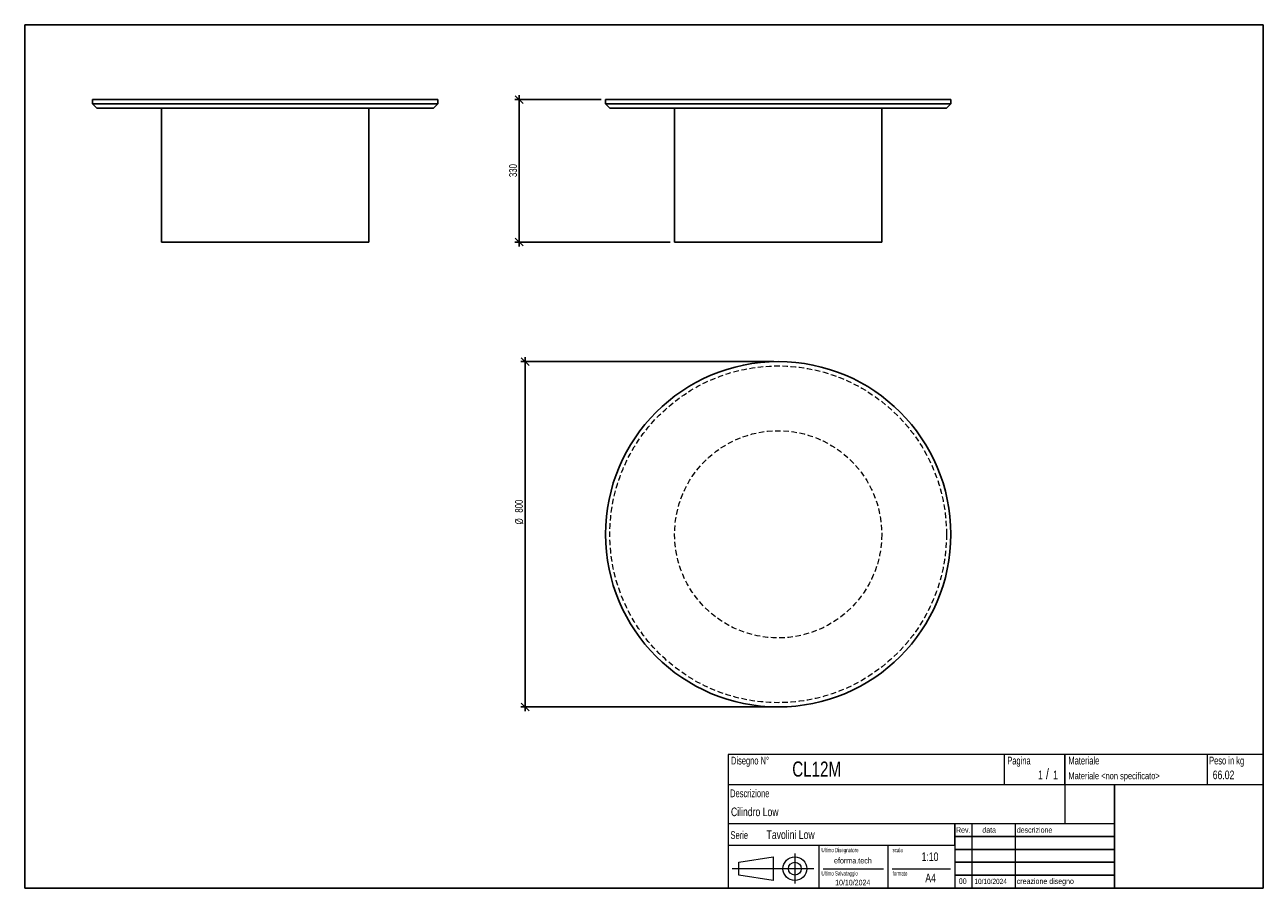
# Model space of a CAD drawing. Header units: millimetres. Extents: x 5 to 292, y 5 to 205.
import ezdxf

# ---------------------------------------------------------------- set-up
doc = ezdxf.new("R2010")
doc.units = ezdxf.units.MM
doc.linetypes.add('HIDDEN', pattern=[1.905, 1.27, -0.635])
doc.layers.add('FORMAT', color=7, linetype='Continuous')
doc.styles.add('SLDTEXTSTYLE0', font='TXT', dxfattribs={"width": 0.605})
doc.styles.add('SLDTEXTSTYLE1', font='TXT', dxfattribs={"width": 0.75})
doc.dimstyles.new('SLDDIMSTYLE0', dxfattribs={"dimtxt": 1.8, "dimasz": 1.8, "dimexe": 0, "dimexo": 0.0625, "dimgap": 0.45, "dimtad": 1, "dimlfac": 10, "dimrnd": 1e-09, "dimzin": 12, "dimdsep": 46, "dimtxsty": 'SLDTEXTSTYLE1', "dimblk1": 'OBLIQUE', "dimblk2": 'OBLIQUE', "dimsah": 1, "dimcen": 0.09, "dimadec": 0, "dimazin": 3, "dimtfac": 1, "dimtmove": 0, "dimatfit": 0, "dimldrblk": 'OBLIQUE', "dimfxl": 0, "dimfrac": 2, "dimtolj": 1, "dimtzin": 12, "dimarcsym": 0})

# ---------------------------------------------------------------- blocks, each defined once
blk = doc.blocks.new('_Oblique')
at = {"color": 0, "linetype": 'ByBlock', "lineweight": -2}
blk.add_line((-0.5, -0.5), (0.5, 0.5), dxfattribs=at)
blk = doc.blocks.new('_D')
at = {"layer": 'FORMAT', "color": 7}
for p, q in [((138.59, 187.67), (118.56, 187.67)), ((119.56, 187.67), (119.56, 188.67)), ((119.56, 154.67), (119.56, 187.67)), ((154.59, 154.67), (118.56, 154.67)), ((119.56, 154.67), (119.56, 153.67))]:
    blk.add_line(p, q, dxfattribs=at)
at = {"layer": 'FORMAT', "color": 7, "xscale": 1.8, "yscale": 1.8}
for p, rotation in [((119.56, 187.67), 270.0000000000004), ((119.56, 154.67), 90.0000000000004)]:
    blk.add_blockref('_Oblique', p, dxfattribs=dict(at, rotation=rotation))
at = {"layer": 'FORMAT', "color": 7, "insert": (117.24, 169.72), "char_height": 1.8, "attachment_point": 1, "rotation": 90, "style": 'SLDTEXTSTYLE1'}
blk.add_mtext('330', dxfattribs=at)
blk = doc.blocks.new('_D_1')
at = {"layer": 'FORMAT', "color": 7}
for p, q in [((178.59, 126.98), (119.97, 126.98)), ((120.97, 126.98), (120.97, 127.98)), ((120.97, 126.98), (120.97, 46.98)), ((178.59, 46.98), (119.97, 46.98)), ((120.97, 46.98), (120.97, 45.98))]:
    blk.add_line(p, q, dxfattribs=at)
at = {"layer": 'FORMAT', "color": 7, "xscale": 1.8, "yscale": 1.8}
for p, rotation in [((120.97, 126.98, 19.2), 270.0000000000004), ((120.97, 46.98, 19.2), 90.0000000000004)]:
    blk.add_blockref('_Oblique', p, dxfattribs=dict(at, rotation=rotation))
at = {"layer": 'FORMAT', "color": 7, "char_height": 1.8, "attachment_point": 1, "rotation": 90, "style": 'SLDTEXTSTYLE1'}
for s, insert in [('800', (118.62, 91.99)), ('%%c', (118.65, 89.28))]:
    blk.add_mtext(s, dxfattribs=dict(at, insert=insert))

msp = doc.modelspace()

# ---------------------------------------------------------------- linework, layer by layer
at = {"color": 7, "linetype": 'Continuous', "lineweight": 25}
for p, q in [((20.7221, 187.672), (20.7221, 186.672)), ((20.7221, 187.672), (100.7221, 187.672)), ((20.7221, 186.672), (21.7221, 185.672)), ((20.7221, 186.672), (100.7221, 186.672)), ((99.7221, 185.672), (100.7221, 186.672)), ((100.7221, 186.672), (100.7221, 187.672)), ((139.5946, 187.672), (139.5946, 186.672)), ((139.5946, 187.672), (179.5946, 187.672)), ((139.5946, 186.672), (140.5946, 185.672)), ((139.5946, 186.672), (179.5946, 186.672)), ((179.5946, 187.672), (219.5946, 187.672)), ((179.5946, 186.672), (219.5946, 186.672)), ((218.5946, 185.672), (219.5946, 186.672)), ((219.5946, 186.672), (219.5946, 187.672)), ((99.7221, 185.672), (21.7221, 185.672)), ((36.7221, 185.672), (36.7221, 154.672)), ((84.7221, 154.672), (84.7221, 185.672)), ((179.5946, 185.672), (140.5946, 185.672)), ((155.5946, 185.672), (155.5946, 154.672)), ((218.5946, 185.672), (179.5946, 185.672)), ((203.5946, 154.672), (203.5946, 185.672)), ((36.7221, 154.672), (84.7221, 154.672)), ((155.5946, 154.672), (179.5946, 154.672)), ((179.5946, 154.672), (203.5946, 154.672))]:
    msp.add_line(p, q, dxfattribs=at)
msp.add_circle((179.5946, 86.9793), 40, dxfattribs=at)
at = {"color": 7, "linetype": 'HIDDEN', "lineweight": 18}
for radius in [39, 24]:
    msp.add_circle((179.5946, 86.9793), radius, dxfattribs=at)
at = {"layer": 'FORMAT', "color": 251, "true_color": 0x484848}
for p, q in [((5, 205), (292, 205)), ((5, 205), (5, 5)), ((292, 205), (292, 5)), ((5, 5), (292, 5))]:
    msp.add_line(p, q, dxfattribs=at)
at = {"layer": 'FORMAT', "color": 251, "lineweight": 18, "true_color": 0x484848}
for p, q in [((292, 36), (168, 36)), ((168, 36), (168, 5)), ((232, 36), (232, 29)), ((279, 36), (279, 29)), ((168, 29), (292, 29)), ((168, 20), (246, 20)), ((224.5, 20), (224.5, 5)), ((234.5, 20), (234.5, 5)), ((246, 20), (257.5, 20)), ((168, 15), (220.5, 15)), ((189, 15), (189, 5)), ((205, 15), (205, 5)), ((220.5, 15), (220.5, 5)), ((170.4523, 11.0284), (178.4523, 12.2784)), ((178.4523, 12.2784), (178.4523, 6.7784)), ((183.4602, 13.0408), (183.4602, 6.0605)), ((187.8829, 9.5284), (168.8934, 9.5284)), ((170.4523, 8.0284), (170.4523, 11.0284)), ((190, 9.5), (204, 9.5)), ((206, 9.5), (219.5, 9.5)), ((178.4523, 6.7784), (170.4523, 8.0284))]:
    msp.add_line(p, q, dxfattribs=at)
at = {"layer": 'FORMAT', "color": 7}
for p, q in [((246, 29), (246, 36)), ((257.5, 20), (257.5, 29)), ((220.5, 15), (220.5, 20)), ((257.5, 5), (257.5, 20)), ((220.5, 17), (257.5, 17)), ((220.5, 14), (257.5, 14)), ((220.5, 11), (257.5, 11)), ((220.5, 8), (257.5, 8)), ((220.5, 5), (257.5, 5))]:
    msp.add_line(p, q, dxfattribs=at)
at = {"layer": 'FORMAT', "color": 7, "lineweight": 18}
msp.add_line((246, 29), (246, 20), dxfattribs=at)
at = {"layer": 'FORMAT', "color": 251, "lineweight": 18, "true_color": 0x484848}
for radius in [2.75, 1.5]:
    msp.add_circle((183.4602, 9.5284), radius, dxfattribs=at)

# ---------------------------------------------------------------- texts
at = {"color": 18, "linetype": 'Continuous', "lineweight": 0, "true_color": 0x060606, "insert": (280.2907, 32.248), "char_height": 2, "attachment_point": 1, "style": 'SLDTEXTSTYLE1'}
msp.add_mtext('66.02', dxfattribs=at)
at = {"layer": 'FORMAT', "color": 18, "true_color": 0x060606}
for s, insert, char_height, attachment_point, style in [('Disegno N°', (168.6521, 35.4606), 1.8, 1, 'SLDTEXTSTYLE0'), ('Pagina', (232.6858, 35.4642), 1.8, 1, 'SLDTEXTSTYLE0'), ('Materiale', (246.8464, 35.4642), 1.8, 1, 'SLDTEXTSTYLE0'), ('Peso in kg', (279.4583, 35.4642), 1.8, 1, 'SLDTEXTSTYLE0'), ('CL12M', (182.8579, 34.3513), 3.5, 1, 'SLDTEXTSTYLE1'), ('1', (239.8246, 32.248), 2, 1, 'SLDTEXTSTYLE1'), ('/', (241.6416, 32.746), 2.5, 1, 'SLDTEXTSTYLE1'), ('1', (243.3205, 32.248), 2, 1, 'SLDTEXTSTYLE1'), ('Materiale <non specificato>', (246.8464, 31.8349), 1.5875, 1, 'SLDTEXTSTYLE1'), ('Descrizione', (168.4596, 27.873), 1.8, 1, 'SLDTEXTSTYLE0'), ('Cilindro Low', (168.6521, 23.6915), 2, 1, 'SLDTEXTSTYLE1'), ('Serie', (168.5467, 18.2007), 1.8, 1, 'SLDTEXTSTYLE0'), ('Tavolini Low', (176.9009, 18.3974), 2, 1, 'SLDTEXTSTYLE1'), ('Rev.', (220.8043, 19.1406), 1.3, 1, 'SLDTEXTSTYLE1'), ('data', (226.9058, 19.1406), 1.3, 1, 'SLDTEXTSTYLE1'), ('descrizione', (234.8893, 19.1406), 1.3, 1, 'SLDTEXTSTYLE1'), ('Ultimo Disegnatore', (189.6183, 14.3444), 1, 1, 'SLDTEXTSTYLE0'), ('scala', (206.1064, 14.3444), 1, 1, 'SLDTEXTSTYLE0'), ('1:10', (212.8317, 13.2881), 2, 1, 'SLDTEXTSTYLE1'), ('Ultimo Salvataggio', (189.6183, 8.9384), 1, 1, 'SLDTEXTSTYLE0'), ('formato', (206.1064, 8.9384), 1, 1, 'SLDTEXTSTYLE0'), ('10/10/2024', (196.8682, 6.9555), 1.3, 2, 'SLDTEXTSTYLE1'), ('A4', (213.6928, 8.3983), 2, 1, 'SLDTEXTSTYLE1'), ('00', (221.4553, 7.2775), 1.3, 1, 'SLDTEXTSTYLE1'), ('10/10/2024', (225.0655, 7.1779), 1.2, 1, 'SLDTEXTSTYLE1'), ('creazione disegno', (234.8893, 7.2775), 1.3, 1, 'SLDTEXTSTYLE1')]:
    msp.add_mtext(s, dxfattribs=dict(at, insert=insert, char_height=char_height, attachment_point=attachment_point, style=style))
at = {"layer": 'FORMAT', "color": 18, "true_color": 0x020202, "insert": (196.9035, 12.0629), "char_height": 1.322917, "attachment_point": 2, "style": 'SLDTEXTSTYLE1'}
msp.add_mtext('eforma.tech', dxfattribs=at)

# ---------------------------------------------------------------- dimensions: what is measured, and where the dimension line sits
at = {"layer": 'FORMAT', "color": 7}
dim = msp.add_linear_dim(base=(119.5637, 187.672), p1=(155.5946, 154.672), p2=(139.5946, 187.672), angle=90, dimstyle='SLDDIMSTYLE0', dxfattribs=at)
dim.commit()
dim.dimension.update_dxf_attribs({"geometry": '_D', "text_midpoint": (119.5637, 171.7135), "dimtype": 160})
dim = msp.add_linear_dim(base=(120.9704, 46.9793), p1=(179.5946, 126.9793), p2=(179.5946, 46.9793), angle=90, text='%%c<>', dimstyle='SLDDIMSTYLE0', dxfattribs=at)
dim.commit()
dim.dimension.update_dxf_attribs({"geometry": '_D_1', "text_midpoint": (120.9704, 92.6287), "dimtype": 160})

doc.saveas('drawing.dxf')
